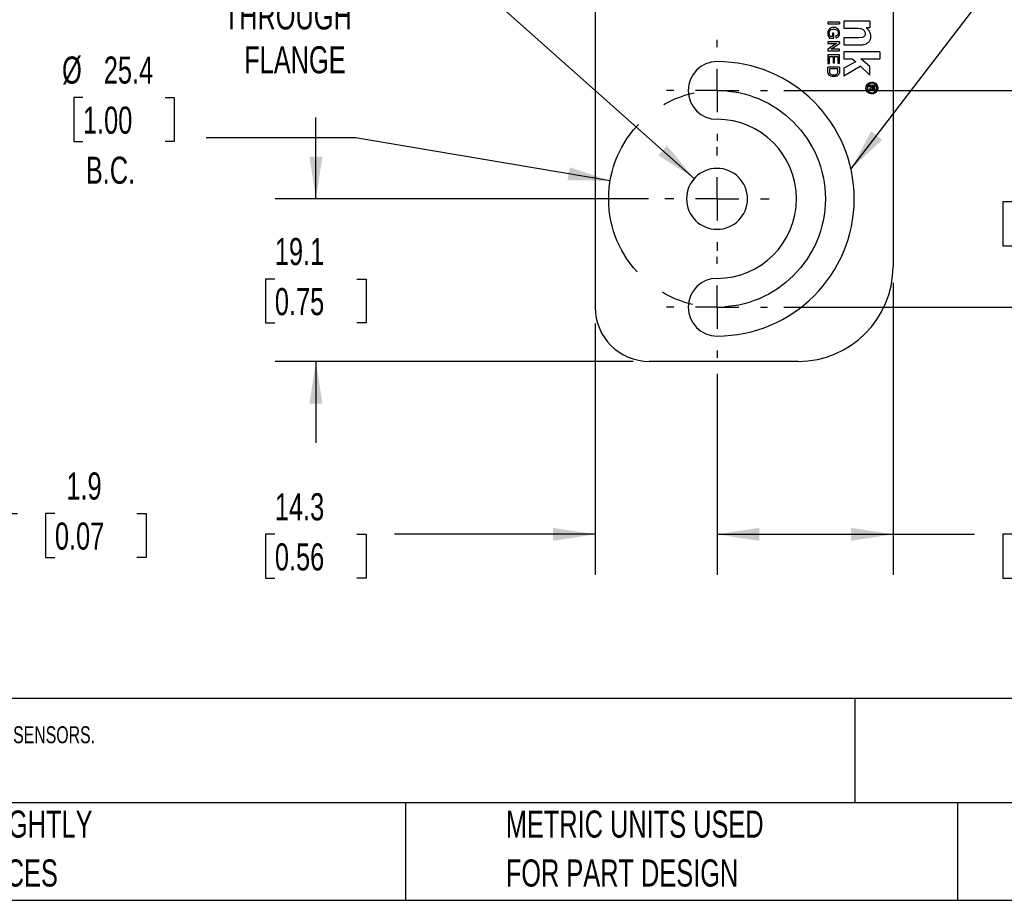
# Model space of a CAD drawing. Header units: millimetres. Extents: x 6 to 273, y 6 to 210.
# Tile 2 of 16: x 90 to 167, y 6 to 75. Entities that reach past the tile are written whole.
import ezdxf

# ---------------------------------------------------------------- set-up
doc = ezdxf.new("R2010")
doc.units = ezdxf.units.MM
doc.linetypes.add('CENTERX2', pattern=[20.32, 12.7, -2.54, 2.54, -2.54])
doc.layers.add('CENTER', color=40, linetype='CENTERX2')
doc.layers.add('DIMENSIONS', color=140, linetype='Continuous', lineweight=25)
doc.layers.add('TEXT', color=140, linetype='Continuous', lineweight=25)
doc.styles.add('SLDTEXTSTYLE0', font='TXT', dxfattribs={"width": 0.7})
doc.dimstyles.new('SLDDIMSTYLE0', dxfattribs={"dimtxt": 2.158008, "dimasz": 3.302, "dimexe": 0, "dimexo": 0.0625, "dimgap": 0.539502, "dimtad": 0, "dimtih": 1, "dimtoh": 1, "dimlfac": 1.5, "dimrnd": 1e-09, "dimzin": 12, "dimdsep": 46, "dimtxsty": 'SLDTEXTSTYLE0', "dimsah": 1, "dimcen": 0, "dimadec": 0, "dimazin": 3, "dimtfac": 1, "dimtofl": 0, "dimtmove": 0, "dimatfit": 3, "dimfxl": 0, "dimfrac": 2, "dimtolj": 1, "dimtzin": 12, "dimarcsym": 0})
doc.dimstyles.new('SLDDIMSTYLE1', dxfattribs={"dimtxt": 2.158008, "dimasz": 3.302, "dimexe": 0, "dimexo": 0.0625, "dimgap": 0.539502, "dimtad": 0, "dimtih": 1, "dimtoh": 1, "dimlfac": 1.5, "dimrnd": 1e-09, "dimzin": 12, "dimdsep": 46, "dimtxsty": 'SLDTEXTSTYLE0', "dimsah": 1, "dimcen": 0.09, "dimadec": 0, "dimazin": 3, "dimtfac": 1, "dimtofl": 0, "dimtmove": 0, "dimatfit": 3, "dimfxl": 0, "dimfrac": 2, "dimtolj": 1, "dimtzin": 12, "dimarcsym": 0})
doc.dimstyles.new('SLDDIMSTYLE2', dxfattribs={"dimtxt": 2.158008, "dimasz": 3.302, "dimexe": 0, "dimexo": 0.0625, "dimgap": 0.539502, "dimtad": 0, "dimtih": 1, "dimtoh": 1, "dimlfac": 1.5, "dimrnd": 1e-09, "dimzin": 12, "dimdsep": 46, "dimtxsty": 'SLDTEXTSTYLE0', "dimsah": 1, "dimcen": 0.09, "dimadec": 0, "dimazin": 3, "dimtfac": 1, "dimtmove": 0, "dimatfit": 0, "dimfxl": 0, "dimfrac": 2, "dimtolj": 1, "dimtzin": 12, "dimarcsym": 0})
doc.dimstyles.new('SLDDIMSTYLE4', dxfattribs={"dimtxt": 2.158008, "dimasz": 3.302, "dimexe": 0, "dimexo": 0.0625, "dimgap": 0.539502, "dimtad": 0, "dimtih": 1, "dimtoh": 1, "dimlfac": 1.5, "dimrnd": 1e-09, "dimzin": 12, "dimdsep": 46, "dimtxsty": 'SLDTEXTSTYLE0', "dimsah": 1, "dimcen": 0, "dimadec": 0, "dimazin": 3, "dimtfac": 1, "dimtofl": 0, "dimtmove": 0, "dimatfit": 3, "dimfxl": 0, "dimfrac": 2, "dimtolj": 1, "dimtzin": 12, "dimarcsym": 0})
doc.dimstyles.new('SLDDIMSTYLE5', dxfattribs={"dimtxt": 0.18, "dimasz": 3.302, "dimexe": 0, "dimexo": 0.0625, "dimgap": 0, "dimtad": 0, "dimtih": 1, "dimtoh": 1, "dimdec": 0, "dimrnd": 1e-09, "dimzin": 0, "dimdsep": 46, "dimtxsty": 'Standard', "dimsah": 1, "dimcen": 0.09, "dimadec": 0, "dimazin": 0, "dimtfac": 3.302, "dimtdec": 0, "dimtofl": 0, "dimtmove": 0, "dimatfit": 3, "dimfxl": 0, "dimfrac": 2, "dimtolj": 1, "dimtzin": 0, "dimarcsym": 0})

# ---------------------------------------------------------------- blocks, each defined once
blk = doc.blocks.new('_D')
at = {"layer": 'DIMENSIONS'}
for p, q in [((95.437, 69.059), (94.712, 69.059)), ((94.712, 69.059), (94.712, 65.629)), ((101.849, 69.059), (102.574, 69.059)), ((102.574, 69.059), (102.574, 65.629)), ((94.712, 65.629), (95.437, 65.629)), ((102.574, 65.629), (101.849, 65.629)), ((116.739, 65.925), (105.066, 65.925)), ((136.634, 62.562), (116.739, 65.925))]:
    blk.add_line(p, q, dxfattribs=at)
blk.add_solid([(136.634, 62.562), (133.463, 63.614), (133.294, 62.612)], dxfattribs=at)
at = {"layer": 'DIMENSIONS', "char_height": 2.1167, "attachment_point": 1, "style": 'SLDTEXTSTYLE0'}
for s, insert in [('%%c', (93.807, 72.271)), ('25.4', (97.066, 72.271)), ('1.00', (95.437, 68.358)), ('B.C.', (95.662, 64.445))]:
    blk.add_mtext(s, dxfattribs=dict(at, insert=insert))
blk = doc.blocks.new('_D_5')
at = {"layer": 'DIMENSIONS'}
for p, q in [((113.64, 61.151), (113.64, 67.501)), ((139.638, 61.151), (110.465, 61.151)), ((110.433, 54.884), (109.709, 54.884)), ((109.709, 54.884), (109.709, 51.454)), ((116.846, 54.884), (117.571, 54.884)), ((117.571, 54.884), (117.571, 51.454)), ((109.709, 51.454), (110.433, 51.454)), ((117.571, 51.454), (116.846, 51.454)), ((138.421, 48.451), (110.465, 48.451)), ((113.64, 48.451), (113.64, 42.101))]:
    blk.add_line(p, q, dxfattribs=at)
for points in [[(113.64, 61.151), (114.148, 64.453), (113.132, 64.453)], [(113.64, 48.451), (113.132, 45.149), (114.148, 45.149)]]:
    blk.add_solid(points, dxfattribs=at)
at = {"layer": 'DIMENSIONS', "char_height": 2.1167, "attachment_point": 1, "style": 'SLDTEXTSTYLE0'}
for s, insert in [('19.1', (110.433, 58.095)), ('0.75', (110.433, 54.182))]:
    blk.add_mtext(s, dxfattribs=dict(at, insert=insert))
blk = doc.blocks.new('_D_6')
at = {"layer": 'DIMENSIONS'}
for p, q in [((135.457, 51.415), (135.457, 31.766)), ((144.982, 47.469), (144.982, 31.766)), ((110.433, 34.941), (109.709, 34.941)), ((109.709, 34.941), (109.709, 31.511)), ((116.846, 34.941), (117.571, 34.941)), ((117.571, 34.941), (117.571, 31.511)), ((135.457, 34.941), (119.77, 34.941)), ((144.982, 34.941), (151.332, 34.941)), ((109.709, 31.511), (110.433, 31.511)), ((117.571, 31.511), (116.846, 31.511))]:
    blk.add_line(p, q, dxfattribs=at)
for points in [[(135.457, 34.941), (132.155, 35.449), (132.155, 34.433)], [(144.982, 34.941), (148.284, 34.433), (148.284, 35.449)]]:
    blk.add_solid(points, dxfattribs=at)
at = {"layer": 'DIMENSIONS', "char_height": 2.1167, "attachment_point": 1, "style": 'SLDTEXTSTYLE0'}
for s, insert in [('14.3', (110.433, 38.152)), ('0.56', (110.433, 34.239))]:
    blk.add_mtext(s, dxfattribs=dict(at, insert=insert))
blk = doc.blocks.new('_D_7')
at = {"layer": 'DIMENSIONS'}
for p, q in [((158.741, 54.59), (158.741, 31.766)), ((144.982, 47.469), (144.982, 31.766)), ((144.982, 34.941), (158.741, 34.941)), ((158.741, 34.941), (165.107, 34.941)), ((168.031, 34.941), (167.307, 34.941)), ((167.307, 34.941), (167.307, 31.511)), ((174.444, 34.941), (175.169, 34.941)), ((175.169, 34.941), (175.169, 31.511)), ((167.307, 31.511), (168.031, 31.511)), ((175.169, 31.511), (174.444, 31.511))]:
    blk.add_line(p, q, dxfattribs=at)
for points in [[(144.982, 34.941), (148.284, 34.433), (148.284, 35.449)], [(158.741, 34.941), (155.439, 35.449), (155.439, 34.433)]]:
    blk.add_solid(points, dxfattribs=at)
at = {"layer": 'DIMENSIONS', "char_height": 2.1167, "attachment_point": 1, "style": 'SLDTEXTSTYLE0'}
for s, insert in [('20.6', (168.031, 38.152)), ('0.81', (168.031, 34.239))]:
    blk.add_mtext(s, dxfattribs=dict(at, insert=insert))
blk = doc.blocks.new('_D_8')
at = {"layer": 'DIMENSIONS'}
for p, q in [((150.198, 69.618), (174.413, 69.618)), ((171.238, 69.618), (171.238, 64.832)), ((168.031, 60.919), (167.307, 60.919)), ((167.307, 60.919), (167.307, 57.489)), ((174.444, 60.919), (175.169, 60.919)), ((175.169, 60.919), (175.169, 57.489)), ((167.307, 57.489), (168.031, 57.489)), ((171.238, 52.685), (171.238, 57.006)), ((175.169, 57.489), (174.444, 57.489)), ((150.198, 52.685), (174.413, 52.685))]:
    blk.add_line(p, q, dxfattribs=at)
for points in [[(171.238, 69.618), (170.73, 66.316), (171.746, 66.316)], [(171.238, 52.685), (171.746, 55.987), (170.73, 55.987)]]:
    blk.add_solid(points, dxfattribs=at)
at = {"layer": 'DIMENSIONS', "char_height": 2.1167, "attachment_point": 1, "style": 'SLDTEXTSTYLE0'}
for s, insert in [('25.4', (168.031, 64.131)), ('1.00', (168.031, 60.218))]:
    blk.add_mtext(s, dxfattribs=dict(at, insert=insert))
blk = doc.blocks.new('_D_9')
at = {"layer": 'DIMENSIONS'}
for p, q in [((110.433, 81.114), (109.709, 81.114)), ((109.709, 81.114), (109.709, 77.684)), ((116.846, 81.114), (117.571, 81.114)), ((117.571, 81.114), (117.571, 77.684)), ((109.709, 77.684), (110.433, 77.684)), ((117.571, 77.684), (116.846, 77.684)), ((127.994, 76.265), (122.437, 76.265)), ((143.203, 62.734), (127.994, 76.265))]:
    blk.add_line(p, q, dxfattribs=at)
blk.add_solid([(143.203, 62.734), (141.074, 65.308), (140.399, 64.549)], dxfattribs=at)
at = {"layer": 'DIMENSIONS', "char_height": 2.1167, "attachment_point": 1, "style": 'SLDTEXTSTYLE0'}
for s, insert in [('R3.6', (110.349, 84.326)), ('0.14', (110.433, 80.413)), ('THROUGH', (106.429, 76.5)), ('FLANGE', (108.036, 73.07))]:
    blk.add_mtext(s, dxfattribs=dict(at, insert=insert))
blk = doc.blocks.new('SW_CENTERMARKSYMBOL_1')
at = {"layer": 'CENTER', "color": 0}
for p, q in [((0, 3.387), (0, 3.945)), ((0, 0), (0, 1.693)), ((-3.387, 0), (-3.945, 0)), ((0, 0), (-1.693, 0)), ((0, 0), (0, -1.693)), ((0, 0), (1.693, 0)), ((3.387, 0), (3.945, 0)), ((0, -3.387), (0, -3.945))]:
    blk.add_line(p, q, dxfattribs=at)
blk = doc.blocks.new('SW_CENTERMARKSYMBOL_2')
at = {"layer": 'CENTER', "color": 0}
for p, q in [((0, 3.387), (0, 4.075)), ((0, 0), (0, 1.693)), ((-3.387, 0), (-4.075, 0)), ((0, 0), (-1.693, 0)), ((0, 0), (0, -1.693)), ((0, 0), (1.693, 0)), ((3.387, 0), (4.075, 0)), ((0, -3.387), (0, -4.075))]:
    blk.add_line(p, q, dxfattribs=at)
blk = doc.blocks.new('SW_CENTERMARKSYMBOL_3')
at = {"layer": 'CENTER', "color": 0}
for p, q in [((0, 3.387), (0, 3.945)), ((0, 0), (0, 1.693)), ((-3.387, 0), (-3.945, 0)), ((0, 0), (-1.693, 0)), ((0, 0), (0, -1.693)), ((0, 0), (1.693, 0)), ((3.387, 0), (3.945, 0)), ((0, -3.387), (0, -3.945))]:
    blk.add_line(p, q, dxfattribs=at)
blk = doc.blocks.new('_D_15')
at = {"layer": 'DIMENSIONS'}
for p, q in [((81.268, 51.415), (81.268, 33.39)), ((82.533, 51.415), (82.533, 33.39)), ((81.268, 36.565), (74.918, 36.565)), ((82.533, 36.565), (90.322, 36.565)), ((93.246, 36.565), (92.522, 36.565)), ((92.522, 36.565), (92.522, 33.135)), ((99.659, 36.565), (100.384, 36.565)), ((100.384, 36.565), (100.384, 33.135)), ((92.522, 33.135), (93.246, 33.135)), ((100.384, 33.135), (99.659, 33.135))]:
    blk.add_line(p, q, dxfattribs=at)
for points in [[(81.268, 36.565), (77.966, 37.073), (77.966, 36.057)], [(82.533, 36.565), (85.835, 36.057), (85.835, 37.073)]]:
    blk.add_solid(points, dxfattribs=at)
at = {"layer": 'DIMENSIONS', "char_height": 2.1167, "attachment_point": 1, "style": 'SLDTEXTSTYLE0'}
for s, insert in [('1.9', (94.144, 39.776)), ('0.07', (93.246, 35.863))]:
    blk.add_mtext(s, dxfattribs=dict(at, insert=insert))

msp = doc.modelspace()

# ---------------------------------------------------------------- linework, layer by layer
for p, q in [((158.740781, 106.659651), (158.740781, 55.859651)), ((135.457448, 82.317984), (135.457448, 52.684651)), ((154.54659, 74.958933), (153.650843, 74.958933)), ((153.650843, 74.958933), (153.650843, 74.834793)), ((153.650843, 74.834793), (154.54659, 74.834793)), ((154.54659, 74.958933), (154.54659, 74.834793)), ((156.927197, 75.028981), (154.892102, 75.028981)), ((154.892102, 75.028981), (154.892102, 74.484329)), ((156.927197, 75.028981), (156.927197, 74.516738)), ((153.650843, 74.214399), (153.63667, 74.134778)), ((153.63667, 74.134778), (153.63667, 74.038135)), ((153.63667, 74.038135), (153.650843, 73.961451)), ((153.704387, 74.339489), (153.650843, 74.214399)), ((153.650843, 73.961451), (153.677615, 73.876335)), ((153.677615, 73.876335), (153.711721, 73.793043)), ((153.768733, 74.427752), (153.704387, 74.339489)), ((153.753992, 74.113895), (153.768164, 74.193517)), ((153.753992, 74.038135), (153.753992, 74.113895)), ((153.802143, 73.885045), (153.753992, 74.038135)), ((153.768164, 74.193517), (153.806022, 74.265393)), ((153.859919, 74.479714), (153.768733, 74.427752)), ((153.836537, 73.834689), (153.802143, 73.885045)), ((153.806022, 74.265393), (153.855612, 74.333415)), ((153.855612, 74.333415), (153.91333, 74.372837)), ((153.95635, 74.524167), (153.859919, 74.479714)), ((153.91333, 74.372837), (154.044212, 74.397026)), ((154.033955, 74.540574), (153.95635, 74.524167)), ((154.11699, 74.095393), (153.995153, 74.095393)), ((153.995153, 74.095393), (153.995153, 73.834689)), ((154.165403, 74.540574), (154.033955, 74.540574)), ((154.044212, 74.397026), (154.149453, 74.397026)), ((154.11699, 73.70414), (154.11699, 74.095393)), ((154.149453, 74.397026), (154.230451, 74.382609)), ((154.237855, 74.526662), (154.165403, 74.540574)), ((154.230451, 74.382609), (154.334116, 74.344226)), ((154.399757, 74.441386), (154.237855, 74.526662)), ((154.380163, 73.898914), (154.249279, 73.83858)), ((154.334116, 74.344226), (154.383754, 74.308038)), ((154.411438, 73.941814), (154.380163, 73.898914)), ((154.383754, 74.308038), (154.421463, 74.241864)), ((154.463843, 74.383828), (154.399757, 74.441386)), ((154.426917, 73.98362), (154.411438, 73.941814)), ((154.421463, 74.241864), (154.446945, 74.179636)), ((154.446945, 74.021643), (154.426917, 73.98362)), ((154.446945, 74.179636), (154.446945, 74.021643)), ((154.499739, 74.331274), (154.463843, 74.383828)), ((154.535712, 74.253238), (154.499739, 74.331274)), ((154.503856, 73.855591), (154.54659, 73.955427)), ((154.555121, 74.161434), (154.535712, 74.253238)), ((154.54659, 73.955427), (154.555121, 74.059466)), ((154.555121, 74.059466), (154.555121, 74.161434)), ((154.892102, 74.484329), (155.974584, 74.484329)), ((155.974584, 74.484329), (156.213938, 74.451031)), ((156.213938, 74.451031), (156.403377, 74.372837)), ((156.403377, 74.372837), (156.482764, 74.292256)), ((156.531966, 73.885045), (156.478475, 73.821469)), ((156.482764, 74.292256), (156.541596, 74.161434)), ((156.560125, 73.977949), (156.531966, 73.885045)), ((156.541596, 74.161434), (156.560125, 74.069278)), ((156.560125, 74.069278), (156.560125, 73.977949)), ((156.644267, 74.516738), (156.644267, 74.50321)), ((156.927197, 74.516738), (156.644267, 74.516738)), ((156.644267, 74.50321), (156.674594, 74.479714)), ((156.674594, 74.479714), (156.743887, 74.4144)), ((156.743887, 74.4144), (156.8174, 74.331274)), ((156.8174, 74.331274), (156.876775, 74.253238)), ((156.876775, 74.253238), (156.927197, 74.141118)), ((156.927197, 74.141118), (156.973896, 73.955427)), ((156.973896, 73.955427), (156.973896, 73.771826)), ((154.54659, 73.421636), (153.650843, 73.421636)), ((153.650843, 73.421636), (153.650843, 73.299643)), ((153.650843, 73.299643), (154.32589, 73.299643)), ((154.32589, 73.299643), (153.650843, 72.843947)), ((153.711721, 73.793043), (153.772444, 73.70414)), ((153.772444, 73.70414), (154.11699, 73.70414)), ((153.995153, 73.834689), (153.836537, 73.834689)), ((153.86697, 72.832029), (154.54659, 73.287131)), ((154.249279, 73.83858), (154.287101, 73.719932)), ((154.287101, 73.719932), (154.423831, 73.782961)), ((154.423831, 73.782961), (154.503856, 73.855591)), ((154.54659, 73.421636), (154.54659, 73.287131)), ((156.047215, 73.719932), (154.892102, 73.719932)), ((154.892102, 73.719932), (154.892102, 73.179478)), ((154.892102, 73.179478), (156.396415, 73.179478)), ((156.32665, 73.756622), (156.047215, 73.719932)), ((156.40866, 73.773112), (156.32665, 73.756622)), ((156.522537, 73.204837), (156.396415, 73.179478)), ((156.478475, 73.821469), (156.40866, 73.773112)), ((156.608493, 73.226454), (156.522537, 73.204837)), ((156.666979, 73.252756), (156.608493, 73.226454)), ((156.753542, 73.312715), (156.666979, 73.252756)), ((156.804269, 73.36269), (156.753542, 73.312715)), ((156.864907, 73.434759), (156.804269, 73.36269)), ((156.927197, 73.548276), (156.864907, 73.434759)), ((156.963496, 73.668038), (156.927197, 73.548276)), ((156.973896, 73.771826), (156.963496, 73.668038)), ((153.650843, 72.843947), (153.650843, 72.710291)), ((153.650843, 72.710291), (154.54659, 72.710291)), ((154.54659, 72.3905), (153.650843, 72.3905)), ((153.650843, 72.3905), (153.650843, 71.728216)), ((154.54659, 72.832029), (153.86697, 72.832029)), ((154.54659, 72.710291), (154.54659, 72.832029)), ((154.54659, 71.739672), (154.54659, 72.3905)), ((157.702645, 72.647995), (154.890222, 72.647995)), ((154.890222, 72.647995), (154.890222, 72.095667)), ((157.702645, 72.647995), (157.702645, 72.095667)), ((153.650843, 71.728216), (153.772444, 71.728216)), ((153.772444, 71.728216), (153.772444, 72.267478)), ((153.772444, 72.267478), (154.055069, 72.267478)), ((154.055069, 72.267478), (154.055069, 71.77663)), ((154.055069, 71.77663), (154.165403, 71.77663)), ((154.165403, 71.77663), (154.165403, 72.267478)), ((154.165403, 72.267478), (154.423831, 72.267478)), ((154.423831, 72.267478), (154.423831, 71.739672)), ((154.423831, 71.739672), (154.54659, 71.739672)), ((154.890222, 72.095667), (155.550347, 72.095667)), ((155.798265, 71.849519), (154.890222, 71.361402)), ((155.550347, 72.095667), (155.798265, 71.872563)), ((155.798265, 71.872563), (155.798265, 71.849519)), ((156.927197, 71.492999), (156.225544, 72.095667)), ((156.225544, 72.095667), (157.702645, 72.095667)), ((154.54659, 71.444595), (153.650843, 71.444595)), ((153.650843, 71.309821), (153.650843, 71.444595)), ((153.651884, 71.015701), (153.650843, 71.309821)), ((153.672323, 70.942109), (153.651884, 71.015701)), ((153.711721, 70.868111), (153.672323, 70.942109)), ((153.772444, 70.796248), (153.711721, 70.868111)), ((154.423831, 71.309821), (153.772444, 71.309821)), ((153.772444, 71.309821), (153.772444, 71.026473)), ((153.772444, 71.026473), (153.794454, 70.94556)), ((153.872932, 70.742802), (153.772444, 70.796248)), ((153.794454, 70.94556), (153.849512, 70.905405)), ((153.849512, 70.905405), (153.899359, 70.877673)), ((153.899359, 70.877673), (153.974411, 70.848369)), ((153.974411, 70.848369), (154.066286, 70.833396)), ((154.066286, 70.833396), (154.165403, 70.833396)), ((154.165403, 70.833396), (154.251446, 70.848369)), ((154.251446, 70.848369), (154.303729, 70.877673)), ((154.303729, 70.877673), (154.339643, 70.900588)), ((154.339643, 70.900588), (154.376174, 70.927821)), ((154.376174, 70.927821), (154.40241, 70.974979)), ((154.446945, 70.818013), (154.383754, 70.768826)), ((154.40241, 70.974979), (154.423831, 71.026473)), ((154.423831, 71.026473), (154.423831, 71.309821)), ((154.482379, 70.855533), (154.446945, 70.818013)), ((154.520826, 70.927821), (154.482379, 70.855533)), ((154.54659, 71.003698), (154.520826, 70.927821)), ((154.54659, 71.444595), (154.54659, 71.003698)), ((154.890222, 70.768826), (156.168121, 71.503074)), ((154.890222, 71.361402), (154.890222, 70.768826)), ((156.168121, 71.503074), (156.192091, 71.503074)), ((156.192091, 71.503074), (156.916757, 70.818013)), ((156.916757, 70.818013), (156.927197, 70.818013)), ((156.927197, 70.818013), (156.927197, 71.492999)), ((153.974411, 70.708346), (153.872932, 70.742802)), ((154.221769, 70.708346), (153.974411, 70.708346)), ((154.272982, 70.72257), (154.221769, 70.708346)), ((154.334116, 70.746818), (154.272982, 70.72257)), ((154.383754, 70.768826), (154.334116, 70.746818)), ((157.319674, 70.00563), (156.818531, 70.00563)), ((156.818531, 70.00563), (156.818531, 69.920067)), ((156.818531, 69.920067), (157.02679, 69.920067)), ((156.927197, 69.748836), (156.818531, 69.700098)), ((156.818531, 69.700098), (156.818531, 69.589217)), ((156.818531, 69.589217), (156.876775, 69.615341)), ((156.876775, 69.615341), (156.939009, 69.652984)), ((157.013773, 69.822989), (156.927197, 69.748836)), ((156.939009, 69.652984), (157.040251, 69.724467)), ((157.02679, 69.858273), (157.013773, 69.822989)), ((157.02679, 69.920067), (157.02679, 69.858273)), ((157.040251, 69.724467), (157.051896, 69.724467)), ((157.051896, 69.724467), (157.054906, 69.700098)), ((157.054906, 69.700098), (157.076037, 69.652984)), ((157.076037, 69.652984), (157.124707, 69.627538)), ((157.233598, 69.920067), (157.100372, 69.920067)), ((157.100372, 69.920067), (157.100372, 69.798103)), ((157.100372, 69.798103), (157.110912, 69.767667)), ((157.110912, 69.767667), (157.133715, 69.735371)), ((157.124707, 69.627538), (157.160967, 69.614161)), ((157.133715, 69.735371), (157.169013, 69.712282)), ((157.160967, 69.614161), (157.203773, 69.614161)), ((157.169013, 69.712282), (157.18822, 69.712282)), ((157.18822, 69.712282), (157.213959, 69.723827)), ((157.203773, 69.614161), (157.233598, 69.627538)), ((157.213959, 69.723827), (157.233598, 69.737693)), ((157.233598, 69.737693), (157.233598, 69.920067)), ((157.233598, 69.627538), (157.269636, 69.652984)), ((157.269636, 69.652984), (157.295928, 69.679638)), ((157.295928, 69.679638), (157.319365, 69.724467)), ((157.319365, 69.724467), (157.319674, 70.00563)), ((157.48067, 69.576908), (157.408942, 69.618)), ((157.48109, 69.57764), (157.409285, 69.6186)), ((151.332448, 48.451317), (139.690781, 48.451317))]:
    msp.add_line(p, q)
for centre, radius, start, end in [((144.982448, 69.617984), 2.252133, 90, 270), ((144.982448, 61.151317), 10.7188, 0, 90), ((144.982448, 61.151317), 6.214533, 0, 90), ((144.982448, 61.151317), 2.38125, 0, 180), ((144.982448, 61.151317), 2.38125, 180, 0), ((144.982448, 61.151317), 6.214533, 270, 0), ((144.982448, 61.151317), 10.7188, 270, 0), ((151.332448, 55.859651), 7.408333, 270, 0), ((144.982448, 52.684651), 2.252133, 90, 270), ((139.690781, 52.684651), 4.233333, 180, 270)]:
    msp.add_arc(centre, radius, start, end)
for points, knots in [([(157.48067, 69.576908), (157.470474, 69.560518), (157.450134, 69.527826), (157.411987, 69.484044), (157.360263, 69.4371), (157.290822, 69.392309), (157.173554, 69.347416), (157.01802, 69.337769), (156.846544, 69.397121), (156.708729, 69.515254), (156.624046, 69.682239), (156.612729, 69.869122), (156.671908, 70.040719), (156.790003, 70.178564), (156.956941, 70.263328), (157.143824, 70.274738), (157.315435, 70.215607), (157.453384, 70.097695), (157.523572, 69.958886), (157.544362, 69.834977), (157.54019, 69.743091), (157.520243, 69.655351), (157.494157, 69.603577), (157.48109, 69.57764)], [0, 0, 0, 0, 0.020090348, 0.040074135, 0.060270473, 0.092767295, 0.125504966, 0.190392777, 0.25034414, 0.310295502, 0.375183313, 0.440071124, 0.500022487, 0.559973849, 0.62486166, 0.689749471, 0.749700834, 0.809652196, 0.874540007, 0.907037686, 0.939774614, 0.969828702, 1, 1, 1, 1]), ([(157.409285, 69.6186), (157.416572, 69.632498), (157.431114, 69.660227), (157.446095, 69.705025), (157.457718, 69.760632), (157.460515, 69.827801), (157.443686, 69.92855), (157.386345, 70.041629), (157.274053, 70.137434), (157.134407, 70.185408), (156.982394, 70.175986), (156.84666, 70.106909), (156.750698, 69.994689), (156.702687, 69.855057), (156.712033, 69.703044), (156.781045, 69.567271), (156.893237, 69.47128), (157.032783, 69.42312), (157.159039, 69.431095), (157.254513, 69.467566), (157.317231, 69.50835), (157.370574, 69.558502), (157.396132, 69.598136), (157.408942, 69.618)], [0, 0, 0, 0, 0.020077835, 0.040061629, 0.060269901, 0.092739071, 0.125504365, 0.190392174, 0.250343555, 0.310294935, 0.375182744, 0.440070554, 0.500021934, 0.559973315, 0.624861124, 0.689748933, 0.749700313, 0.809651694, 0.874539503, 0.907009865, 0.939774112, 0.969815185, 1, 1, 1, 1])]:
    msp.add_open_spline(points, degree=3, knots=knots)
at = {"layer": 'CENTER'}
msp.add_circle((144.982448, 61.151317), 8.466667, dxfattribs=at)
at = {"layer": 'TEXT'}
for p, q in [((273.05, 22.126108), (6.35, 22.126108)), ((155.758895, 22.126108), (155.758895, 13.97)), ((273.05, 13.97), (6.35, 13.97)), ((120.646478, 13.97), (120.646478, 6.35)), ((163.780177, 13.97), (163.780177, 6.35)), ((6.35, 6.35), (273.05, 6.35))]:
    msp.add_line(p, q, dxfattribs=at)

# ---------------------------------------------------------------- block references
at = {"layer": 'CENTER'}
for name, p in [('SW_CENTERMARKSYMBOL_1', (144.982448, 69.617984)), ('SW_CENTERMARKSYMBOL_2', (144.982448, 61.151317)), ('SW_CENTERMARKSYMBOL_3', (144.982448, 52.684651))]:
    msp.add_blockref(name, p, dxfattribs=at)

# ---------------------------------------------------------------- texts
at = {"layer": 'TEXT', "attachment_point": 1, "style": 'SLDTEXTSTYLE0'}
for s, insert, char_height in [('SWIVELLINK STANDARD SERIES METRIC SENSOR MOUNT, FOR USE WITH SLM-SBH, SLM-SBH-XS AND 30MM THREADED BARREL-TYPE SENSORS.', (7.965734, 19.94521), 1.322916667), ('PART DIMENSIONS MAY DIFFER SLIGHTLY', (55.119284, 13.363993), 2.11666667), ('METRIC UNITS USED', (128.478371, 13.363994), 2.11666667), ("DUE TO MANUFACTURER'S VARIANCES", (55.119284, 9.541771), 2.11666667), ('FOR PART DESIGN', (128.478371, 9.541772), 2.11666667)]:
    msp.add_mtext(s, dxfattribs=dict(at, insert=insert, char_height=char_height))

# ---------------------------------------------------------------- dimensions: what is measured, and where the dimension line sits
at = {"layer": 'DIMENSIONS'}
dim = msp.add_radius_dim(center=(144.982448, 61.151317), mpoint=(143.203352, 62.73409), text='<>\\PTHROUGH\\PFLANGE', dimstyle='SLDDIMSTYLE4', dxfattribs=at)
dim.commit()
dim.dimension.update_dxf_attribs({"geometry": '_D_9', "text_midpoint": (113.639525, 77.380566), "dimtype": 164})
dim = msp.add_diameter_dim_2p(p1=(153.330705, 59.740275), p2=(136.63419, 62.56236), text='<>\\PB.C.', dimstyle='SLDDIMSTYLE0', dxfattribs=at)
dim.commit()
dim.dimension.update_dxf_attribs({"geometry": '_D', "text_midpoint": (98.642892, 67.040268), "dimtype": 163})
for base, p1, p2, angle, dimstyle, picture, middle in [((171.237756, 69.617984), (148.927915, 52.684651), (148.927915, 69.617984), 90, 'SLDDIMSTYLE1', '_D_8', (171.237756, 60.918938)), ((113.639525, 61.151317), (139.690781, 48.451317), (140.907865, 61.151317), 90, 'SLDDIMSTYLE2', '_D_5', (113.639525, 54.883589)), ((158.740781, 34.940693), (144.982448, 48.739184), (158.740781, 55.859651), 0, 'SLDDIMSTYLE1', '_D_7', (171.237756, 34.940693)), ((135.457448, 34.940693), (144.982448, 48.739184), (135.457448, 52.684651), 0, 'SLDDIMSTYLE2', '_D_6', (113.639525, 34.940693))]:
    dim = msp.add_linear_dim(base=base, p1=p1, p2=p2, angle=angle, dimstyle=dimstyle, dxfattribs=at)
    dim.commit()
    dim.dimension.update_dxf_attribs({"geometry": picture, "text_midpoint": middle, "dimtype": 160})
dim = msp.add_linear_dim(base=(82.532781, 36.564625), p1=(81.267861, 52.684651), p2=(82.532781, 52.684651), dimstyle='SLDDIMSTYLE2', dxfattribs=at)
dim.commit()
dim.dimension.update_dxf_attribs({"geometry": '_D_15', "text_midpoint": (96.452587, 36.564625), "dimtype": 160})

# ---------------------------------------------------------------- leaders
msp.add_leader([(155.446492, 63.474344), (167.186911, 78.807326), (170.699671, 78.807326)], dimstyle='SLDDIMSTYLE5', dxfattribs=at)

doc.saveas('drawing.dxf')
